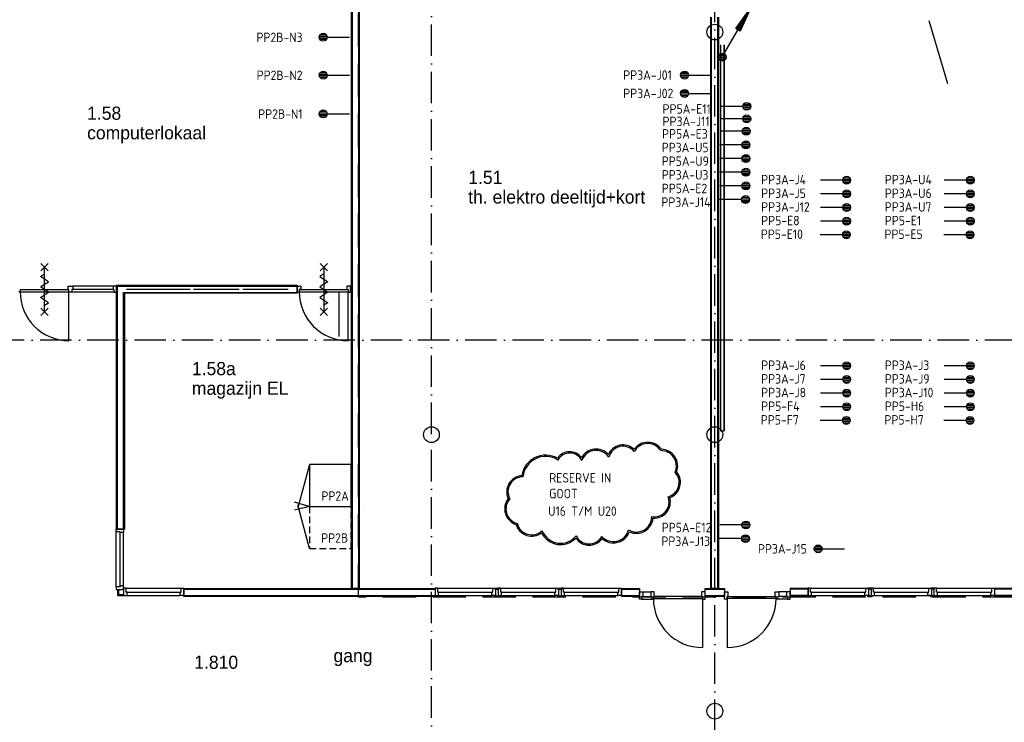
# Model space of a CAD drawing. Header units: millimetres. Extents: x -6587 to 112313, y 244 to 84344.
# Tile 36 of 42: x 76329 to 95090, y 43428 to 56805. Entities that reach past the tile are written whole.
import ezdxf
from ezdxf.enums import TextEntityAlignment as Align

# ---------------------------------------------------------------- set-up
doc = ezdxf.new("R2010")
doc.units = ezdxf.units.MM
doc.header["$LTSCALE"] = 100
doc.linetypes.add('DASHDOT', pattern=[9, 6, -1.5, 0, -1.5])
doc.linetypes.add('HIDDEN', pattern=[9.525, 6.35, -3.175])
doc.layers.get('0').update_dxf_attribs({"linetype": 'CONTINUOUS'})
for name, color, linetype in [('AL$1----_ALGEMEEN', 7, 'CONTINUOUS'), ('AL$7----_STRAMIEN', 1, 'DASHDOT'), ('AL22----_BINNENWAND', 7, 'CONTINUOUS'), ('AL28----_KONSTRUKTIE', 3, 'CONTINUOUS'), ('AL32----_BINNENKOZ', 7, 'CONTINUOUS'), ('AL32----_DRAAIR', 7, 'CONTINUOUS'), ('AL32----_DRAAIRICHTING', 1, 'CONTINUOUS'), ('AL65----_BEVEILIGING', 7, 'CONTINUOUS'), ('BOUW', 8, 'CONTINUOUS'), ('EA61303-_ARCEER', 1, 'CONTINUOUS'), ('EB6441--_ATTRIB', 2, 'CONTINUOUS'), ('EL63104-_LICHT-ASP230V', 3, 'CONTINUOUS'), ('EL6441--_DATACOM', 3, 'CONTINUOUS'), ('LIJN025', 10, 'CONTINUOUS'), ('LIJN035', 50, 'CONTINUOUS'), ('LIJN070', 130, 'CONTINUOUS'), ('RUIMTEBOEK-1EB-WANDGOOT', 3, 'CONTINUOUS')]:
    doc.layers.add(name, color=color, linetype=linetype)
doc.styles.add('1_8', font='iso', dxfattribs={"width": 0.7, "height": 1.8})
doc.styles.add('2_0', font='iso', dxfattribs={"height": 200})
doc.styles.add('BURO-025', font='BUROFONT.shx', dxfattribs={"height": 250})
doc.styles.add('NORATT', font='isocp.shx')
doc.styles.get("Standard").update_dxf_attribs({"font": 'iso.shx'})

# ---------------------------------------------------------------- blocks, each defined once
blk = doc.blocks.new('ES4X2')
for p, q in [((-0.45, 1.4), (-0.45, 2.6)), ((-0.15, 1.27), (-0.15, 2.73)), ((0.15, 1.27), (0.15, 2.73)), ((0.45, 1.4), (0.45, 2.6)), ((0, 1.25), (0, -3))]:
    blk.add_line(p, q)
blk.add_circle((0, 2), 0.75)
at = {"style": '1_8', "flags": 8}
for tag, p in [('NUMMER', (1.25, 3.5)), ('CODE', (-1.25, 3.5))]:
    blk.add_attdef(tag, text='', height=1.8, rotation=90, dxfattribs=at).set_placement(p, align=Align.MIDDLE_LEFT)
blk.add_attdef('M_CODE', text='', height=1.8, dxfattribs=at).set_placement((0, 0), align=Align.MIDDLE_CENTER)
blk = doc.blocks.new('EH100000')
at = {"linetype": 'ByBlock'}
for p, q in [((1, 0.5), (0, 0.5)), ((1, 0.5, 1), (0, 0.5, 1)), ((0, -0.5, 1), (1, -0.5, 1)), ((1, -0.5), (0, -0.5))]:
    blk.add_line(p, q, dxfattribs=at)
at = {"linetype": 'ByBlock', "invisible_edges": 15}
for points in [[(1, -0.5), (0, -0.5), (0, 0.5), (1, 0.5)], [(0, 0.5), (1, 0.5), (1, 0.5, 1), (0, 0.5, 1)], [(0, -0.5, 1), (1, -0.5, 1), (1, -0.5), (0, -0.5)]]:
    blk.add_3dface(points, dxfattribs=at)
at = {"linetype": 'ByBlock', "style": '2_0', "flags": 8}
blk.add_attdef('FUNCTIE', text='', height=0.5, dxfattribs=at).set_placement((0.5, 0), align=Align.MIDDLE)
at = {"linetype": 'ByBlock', "flags": 9}
blk.add_attdef('SCHOT', text='', height=0.5, dxfattribs=at).set_placement((0.5, 0), align=Align.MIDDLE)
blk = doc.blocks.new('EH100005')
blk.add_lwpolyline([(-1, -0.5), (0, -0.5), (0, 0.5), (-1, 0.5)])
at = {"style": '2_0', "flags": 9}
blk.add_attdef('HULPSTUK', text='', height=0.5, dxfattribs=at).set_placement((0, 0), align=Align.MIDDLE)
blk = doc.blocks.new('ES111201')
for p, q in [((0.38, 0.65), (5.5, 9.53)), ((0.73, 0.15), (-0.73, 0.15)), ((0.6, 0.45), (-0.6, 0.45)), ((0.73, -0.15), (-0.73, -0.15)), ((0.6, -0.45), (-0.6, -0.45))]:
    blk.add_line(p, q)
for points in [[(2.57, 5.45), (5.5, 9.53), (3.43, 4.95)], [(3.22, 5.07), (4.63, 8.01), (2.78, 5.32)]]:
    blk.add_lwpolyline(points, close=True)
blk.add_circle((0, 0), 0.75)

msp = doc.modelspace()

# ---------------------------------------------------------------- hatches: boundary and pattern name
at = {"layer": 'RUIMTEBOEK-1EB-WANDGOOT'}
h = msp.add_hatch(dxfattribs=at)
h.set_pattern_fill('LINE,N', color=1, scale=20, angle=225, style=0)
h.set_pattern_definition([(225, (89717.5, 48980), (44.9013, -44.9013), [])])
edge = h.paths.add_edge_path()
edge.add_line((89750, 48980), (89750, 56325))
edge = h.paths.add_edge_path()
edge.add_line((89750, 56325), (89685, 56325))
edge = h.paths.add_edge_path()
edge.add_line((89685, 56325), (89685, 48980))
edge = h.paths.add_edge_path()
edge.add_line((89685, 48980), (89750, 48980))

# ---------------------------------------------------------------- linework, layer by layer
at = {"layer": 'AL$1----_ALGEMEEN', "color": 8}
msp.add_line((82879.8, 47526.6), (82880, 47526.6), dxfattribs=at)
at = {"layer": 'AL$7----_STRAMIEN', "color": 1}
for p, q in [((84174.8, 7509.2), (84174.8, 76734.4)), ((89574.8, 40558.9), (89574.8, 61094.4)), ((98018.3, 50705), (37273.1, 50705))]:
    msp.add_line(p, q, dxfattribs=at)
at = {"layer": 'AL22----_BINNENWAND', "color": 8}
for p, q in [((82649.8, 45975), (82649.8, 57794)), ((82799.8, 57794), (82799.8, 45975)), ((89496.8, 45975), (89496.8, 56852)), ((89646.8, 56852), (89646.8, 45975)), ((78174.8, 47106.9), (78174.8, 51748)), ((78174.8, 51748), (81615.8, 51748)), ((81615.8, 51598), (78324.8, 51598)), ((78324.8, 51598), (78324.8, 47106.9)), ((81615.8, 51748), (81615.8, 51598)), ((78324.8, 47106.9), (78174.8, 47106.9)), ((79456.8, 45975), (84243.2, 45975)), ((79456.8, 45825), (79456.8, 45975)), ((82799.8, 45975), (82649.8, 45975)), ((84243.7, 45975), (84243.7, 45825)), ((87793.7, 45975), (88135.8, 45975.1)), ((87793.7, 45825), (87793.7, 45975)), ((88135.8, 45975.1), (88135.8, 45825.1)), ((89386.8, 45975), (89756.8, 45975)), ((89386.8, 45825), (89386.8, 45975)), ((89646.8, 45975), (89496.8, 45975)), ((89756.8, 45975), (89756.8, 45825)), ((91350, 45975), (91007.9, 45975.1)), ((91007.9, 45975.1), (91007.9, 45825.1)), ((91007.9, 45975.1), (91007.9, 45825.1)), ((91350, 45975), (91007.9, 45975.1)), ((91350, 45825), (91350, 45975)), ((91350, 45825), (91350, 45975)), ((98018.3, 45975), (94900, 45974.8)), ((94900, 45974.8), (94900, 45824.8)), ((84238.3, 45825), (79456.8, 45825)), ((88135.8, 45825.1), (87793.7, 45825)), ((89756.8, 45825), (89386.8, 45825)), ((91007.9, 45825.1), (91350, 45825)), ((91007.9, 45825.1), (91350, 45825)), ((94900, 45824.8), (98018.3, 45825))]:
    msp.add_line(p, q, dxfattribs=at)
at = {"layer": 'AL22----_BINNENWAND', "color": 8, "linetype": 'Continuous'}
for p, q in [((82664.8, 57794), (82664.8, 45975)), ((82784.8, 57794), (82784.8, 45975)), ((89511.8, 45975), (89511.8, 56852)), ((89631.8, 45975), (89631.8, 56852)), ((78189.8, 47106.9), (78189.8, 51733)), ((78189.8, 51733), (81615.8, 51733)), ((78309.8, 47106.9), (78309.8, 51613)), ((78309.8, 51613), (81615.8, 51613)), ((79456.8, 45960), (84243.2, 45960)), ((79456.8, 45840), (85221.7, 45840)), ((87793.7, 45960), (88135.8, 45960.1)), ((87793.7, 45840), (88135.8, 45840.1)), ((89386.8, 45960), (89756.8, 45960)), ((89386.8, 45840), (89756.8, 45840)), ((91350, 45960), (91007.9, 45960.1)), ((91350, 45960), (91007.9, 45960.1)), ((91350, 45840), (91007.9, 45840.1)), ((91350, 45840), (91007.9, 45840.1)), ((98018.3, 45960), (94900, 45959.8)), ((98018.3, 45840), (94900, 45839.8))]:
    msp.add_line(p, q, dxfattribs=at)
at = {"layer": 'AL22----_BINNENWAND', "color": 8}
for centre in [(89574.8, 56570), (89574.8, 48905)]:
    msp.add_circle(centre, 150, dxfattribs=at)
at = {"layer": 'AL28----_KONSTRUKTIE', "color": 8}
for centre in [(89574.7, 56570), (84174.7, 48905), (89574.8, 43640), (89574.8, 43640)]:
    msp.add_circle(centre, 150, dxfattribs=at)
at = {"layer": 'AL32----_BINNENKOZ', "color": 8}
for p, q in [((76337.3, 51627), (76312.3, 51627)), ((76337.3, 51667), (76337.3, 51627)), ((76337.3, 51667), (77267.3, 51667)), ((76337.3, 51627), (77267.3, 51627)), ((77250.3, 51667), (77250.3, 51730)), ((77250.3, 51730), (77340.3, 51730)), ((77267.3, 51667), (77250.3, 51667)), ((77267.3, 51616), (77267.3, 51667)), ((77323.3, 51616), (77267.3, 51616)), ((77323.3, 51616), (77267.3, 51616)), ((77340.3, 51667), (77323.3, 51667)), ((77323.3, 51667), (77323.3, 51616)), ((78124.8, 51616), (77323.3, 51616)), ((78107.8, 51730), (77340.3, 51730)), ((77340.3, 51730), (77340.3, 51667)), ((78107.8, 51667), (77340.3, 51667)), ((78366.8, 51673), (79576.8, 51673)), ((79643.8, 51673), (80510.8, 51673)), ((80577.8, 51673), (81444.8, 51673)), ((81615.8, 51616), (81615.8, 51730)), ((81615.8, 51730), (81682.8, 51730)), ((81655.8, 51616), (81615.8, 51616)), ((81655.8, 51667), (82589.8, 51667)), ((81682.8, 51667), (81655.8, 51667)), ((81655.8, 51667), (81655.8, 51616)), ((81655.8, 51627), (82589.8, 51627)), ((81682.8, 51730), (81682.8, 51667)), ((82411.8, 51616), (82411.8, 50771)), ((82629.8, 51730), (82562.8, 51730)), ((82562.8, 51730), (82562.8, 51667)), ((82562.8, 51667), (82589.8, 51667)), ((82589.8, 51667), (82589.8, 51616)), ((82589.8, 51616), (82629.8, 51616)), ((82629.8, 51616), (82629.8, 51730)), ((84243.7, 45982), (84243.7, 45843)), ((84293.7, 45982), (84243.7, 45982)), ((84293.7, 45906), (84293.7, 45982)), ((84293.7, 45982), (85343.7, 45982)), ((85343.7, 45906), (85343.7, 45982)), ((85343.7, 45982), (85393.7, 45982)), ((85393.7, 45982), (85393.7, 45843)), ((91350, 45982), (91350, 45843)), ((91400, 45982), (91350, 45982)), ((91400, 45982), (91350, 45982)), ((91350, 45982), (91350, 45843)), ((91400, 45982), (92450, 45982)), ((91400, 45906), (91400, 45982)), ((91400, 45982), (92450, 45982)), ((91400, 45906), (91400, 45982)), ((92450, 45906), (92450, 45982)), ((92450, 45982), (92500, 45982)), ((92450, 45982), (92500, 45982)), ((92450, 45906), (92450, 45982)), ((92499.9, 45980.5), (92487.4, 45980.5)), ((92487.4, 45980.5), (92487.4, 45962.5)), ((92487.4, 45980.5), (92487.4, 45962.5)), ((92499.9, 45980.5), (92487.4, 45980.5)), ((92562.5, 45980.5), (92499.9, 45980.5)), ((92562.5, 45980.5), (92499.9, 45980.5)), ((92500, 45982), (92500, 45843)), ((92500, 45982), (92500, 45843)), ((92600, 45982), (92550, 45982)), ((92550, 45982), (92550, 45843)), ((92562.5, 45962.5), (92562.5, 45980.5)), ((92562.5, 45962.5), (92562.5, 45980.5)), ((92600, 45906), (92600, 45982)), ((92600, 45982), (93225.9, 45982)), ((92610, 45982), (93683.4, 45982)), ((93104.4, 45982), (93650, 45982)), ((93650, 45982), (93700, 45982)), ((93650, 45906), (93650, 45982)), ((93687.4, 45980.5), (93687.4, 45962.5)), ((93699.9, 45980.5), (93687.4, 45980.5)), ((93762.5, 45980.5), (93699.9, 45980.5)), ((93700, 45982), (93700, 45843)), ((93800, 45982), (93750, 45982)), ((93750, 45982), (93750, 45843)), ((93762.5, 45962.5), (93762.5, 45980.5)), ((93800, 45982), (94850, 45982)), ((93800, 45906), (93800, 45982)), ((94850, 45982), (94900, 45982)), ((94850, 45906), (94850, 45982)), ((94900, 45982), (94900, 45843)), ((78192.8, 45952), (78192.8, 45843)), ((78210.8, 45861), (78192.8, 45843)), ((78192.8, 45843), (78316.7, 45843)), ((78210.8, 45952), (78210.8, 45861)), ((78210.8, 45861), (78316.7, 45861)), ((84243.7, 45843), (84310.7, 45843)), ((84310.7, 45906), (84293.7, 45906)), ((84310.7, 45843), (84310.7, 45906)), ((84310.7, 45906), (85326.7, 45906)), ((84310.7, 45843), (85326.7, 45843)), ((85326.7, 45843), (85326.7, 45906)), ((85326.7, 45906), (85343.7, 45906)), ((85393.7, 45843), (85326.7, 45843)), ((88135.8, 45773.5), (88135.8, 45912.5)), ((88135.8, 45912.5), (88202.8, 45912.5)), ((88202.8, 45824.5), (88185.8, 45824.5)), ((88185.8, 45824.5), (88185.8, 45773.5)), ((88202.8, 45912.5), (88352.8, 45912.5)), ((88202.8, 45912.5), (88202.8, 45824.5)), ((88202.8, 45824.5), (88352.8, 45824.5)), ((88419.8, 45912.5), (88352.8, 45912.5)), ((88352.8, 45912.5), (88352.8, 45824.5)), ((88352.8, 45824.5), (88369.8, 45824.5)), ((88369.8, 45824.5), (88369.8, 45773.5)), ((88402.8, 45824.5), (88402.8, 45784.5)), ((89336.8, 45824.5), (88402.8, 45824.5)), ((88402.8, 45773.5), (88402.8, 45824.5)), ((88402.8, 45824.5), (88419.8, 45824.5)), ((88402.8, 45784.5), (89336.8, 45784.5)), ((88419.8, 45824.5), (88419.8, 45912.5)), ((89386.8, 45912.5), (89319.8, 45912.5)), ((89319.8, 45912.5), (89319.8, 45824.5)), ((89319.8, 45824.5), (89336.8, 45824.5)), ((89336.8, 45784.5), (89336.8, 45824.5)), ((89336.8, 45824.5), (89336.8, 45773.5)), ((89386.8, 45773.5), (89386.8, 45912.5)), ((89756.9, 45773.5), (89756.9, 45912.5)), ((89756.9, 45912.5), (89823.9, 45912.5)), ((89823.9, 45824.5), (89806.9, 45824.5)), ((89806.9, 45824.5), (89806.9, 45773.5)), ((89806.9, 45784.5), (89806.9, 45824.5)), ((89806.9, 45824.5), (90740.9, 45824.5)), ((90740.9, 45784.5), (89806.9, 45784.5)), ((89823.9, 45912.5), (89823.9, 45824.5)), ((90723.9, 45824.5), (90723.9, 45912.5)), ((90723.9, 45912.5), (90790.9, 45912.5)), ((90723.9, 45912.5), (90790.9, 45912.5)), ((90723.9, 45824.5), (90723.9, 45912.5)), ((90740.9, 45824.5), (90723.9, 45824.5)), ((90740.9, 45824.5), (90723.9, 45824.5)), ((90740.9, 45773.5), (90740.9, 45824.5)), ((90740.9, 45824.5), (90740.9, 45784.5)), ((90740.9, 45824.5), (90740.9, 45784.5)), ((90740.9, 45773.5), (90740.9, 45824.5)), ((90790.9, 45824.5), (90773.9, 45824.5)), ((90773.9, 45824.5), (90773.9, 45773.5)), ((90773.9, 45824.5), (90773.9, 45773.5)), ((90790.9, 45824.5), (90773.9, 45824.5)), ((90940.9, 45912.5), (90790.9, 45912.5)), ((90790.9, 45912.5), (90790.9, 45824.5)), ((90940.9, 45912.5), (90790.9, 45912.5)), ((90790.9, 45912.5), (90790.9, 45824.5)), ((90940.9, 45824.5), (90790.9, 45824.5)), ((90940.9, 45824.5), (90790.9, 45824.5)), ((91007.9, 45912.5), (90940.9, 45912.5)), ((90940.9, 45912.5), (90940.9, 45824.5)), ((90940.9, 45912.5), (90940.9, 45824.5)), ((91007.9, 45912.5), (90940.9, 45912.5)), ((90940.9, 45824.5), (90957.9, 45824.5)), ((90940.9, 45824.5), (90957.9, 45824.5)), ((90957.9, 45824.5), (90957.9, 45773.5)), ((90957.9, 45824.5), (90957.9, 45773.5)), ((91007.9, 45773.5), (91007.9, 45912.5)), ((91007.9, 45773.5), (91007.9, 45912.5)), ((91350, 45843), (91417, 45843)), ((91350, 45843), (91417, 45843)), ((91417, 45906), (91400, 45906)), ((91417, 45906), (91400, 45906)), ((91417, 45906), (92433, 45906)), ((91417, 45843), (91417, 45906)), ((91417, 45906), (92433, 45906)), ((91417, 45843), (91417, 45906)), ((91417, 45843), (92433, 45843)), ((91417, 45843), (92433, 45843)), ((92433, 45843), (92433, 45906)), ((92433, 45906), (92450, 45906)), ((92433, 45906), (92450, 45906)), ((92433, 45843), (92433, 45906)), ((92500, 45843), (92433, 45843)), ((92500, 45843), (92433, 45843)), ((92487.4, 45819.5), (92487.4, 45837.5)), ((92487.4, 45819.5), (92487.4, 45837.5)), ((92499.9, 45819.5), (92487.4, 45819.5)), ((92499.9, 45819.5), (92487.4, 45819.5)), ((92550, 45962.5), (92499.9, 45962.5)), ((92499.9, 45962.5), (92499.9, 45957)), ((92499.9, 45962.5), (92499.9, 45957)), ((92550, 45962.5), (92499.9, 45962.5)), ((92499.9, 45837.5), (92499.9, 45843)), ((92499.9, 45837.5), (92499.9, 45843)), ((92550, 45837.5), (92499.9, 45837.5)), ((92550, 45837.5), (92499.9, 45837.5)), ((92562.5, 45819.5), (92499.9, 45819.5)), ((92562.5, 45819.5), (92499.9, 45819.5)), ((92550, 45962.5), (92562.5, 45962.5)), ((92550, 45957), (92550, 45962.5)), ((92550, 45957), (92550, 45962.5)), ((92550, 45962.5), (92562.5, 45962.5)), ((92550, 45843), (92550, 45837.5)), ((92550, 45843), (92617, 45843)), ((92550, 45843), (92550, 45837.5)), ((92550, 45837.5), (92562.5, 45837.5)), ((92550, 45837.5), (92562.5, 45837.5)), ((92562.5, 45837.5), (92562.5, 45819.5)), ((92562.5, 45837.5), (92562.5, 45819.5)), ((92617, 45906), (92600, 45906)), ((92617, 45843), (92617, 45906)), ((92617, 45906), (93293, 45906)), ((92617, 45843), (93281.8, 45843)), ((92627, 45843), (93683.4, 45843)), ((93096.3, 45906), (93633, 45906)), ((93096.3, 45843), (93633, 45843)), ((93633, 45906), (93650, 45906)), ((93633, 45843), (93633, 45906)), ((93700, 45843), (93633, 45843)), ((93687.4, 45819.5), (93687.4, 45837.5)), ((93699.9, 45819.5), (93687.4, 45819.5)), ((93699.9, 45962.5), (93699.9, 45957)), ((93750, 45962.5), (93699.9, 45962.5)), ((93699.9, 45837.5), (93699.9, 45843)), ((93750, 45837.5), (93699.9, 45837.5)), ((93762.5, 45819.5), (93699.9, 45819.5)), ((93750, 45957), (93750, 45962.5)), ((93750, 45962.5), (93762.5, 45962.5)), ((93750, 45843), (93750, 45837.5)), ((93750, 45843), (93817, 45843)), ((93750, 45837.5), (93762.5, 45837.5)), ((93762.5, 45837.5), (93762.5, 45819.5)), ((93817, 45906), (93800, 45906)), ((93817, 45906), (94833, 45906)), ((93817, 45843), (93817, 45906)), ((93817, 45843), (94833, 45843)), ((94833, 45906), (94850, 45906)), ((94833, 45843), (94833, 45906)), ((94900, 45843), (94833, 45843)), ((88185.8, 45773.5), (88135.8, 45773.5)), ((88185.8, 45773.5), (88369.8, 45773.5)), ((88369.8, 45773.5), (88402.8, 45773.5)), ((88369.8, 45773.5), (88402.8, 45773.5)), ((89336.8, 45773.5), (89386.8, 45773.5)), ((89806.9, 45773.5), (89756.9, 45773.5)), ((90773.9, 45773.5), (90740.9, 45773.5)), ((90773.9, 45773.5), (90740.9, 45773.5)), ((90773.9, 45773.5), (90740.9, 45773.5)), ((90773.9, 45773.5), (90740.9, 45773.5)), ((90957.9, 45773.5), (90773.9, 45773.5)), ((90957.9, 45773.5), (90773.9, 45773.5)), ((90957.9, 45773.5), (91007.9, 45773.5)), ((90957.9, 45773.5), (91007.9, 45773.5))]:
    msp.add_line(p, q, dxfattribs=at)
for points in [[(78174.8, 51616), (78174.8, 51730), (78107.8, 51730), (78107.8, 51667), (78124.8, 51667), (78124.8, 51616), (78174.8, 51616)], [(78167.8, 47106.9), (78306.8, 47106.9), (78306.8, 47039.9), (78243.8, 47039.9), (78243.8, 47056.9), (78167.8, 47056.9), (78167.8, 47106.9)], [(78167.8, 46006.9), (78167.8, 47056.9)], [(78243.8, 46023.9), (78243.8, 47039.9)], [(78306.8, 46023.9), (78306.8, 47039.9)], [(78167.8, 45956.9), (78306.8, 45956.9), (78306.8, 46023.9), (78243.8, 46023.9), (78243.8, 46006.9), (78167.8, 46006.9), (78167.8, 45956.9)], [(78306.8, 45982), (78306.8, 45843), (78373.8, 45843), (78373.8, 45906), (78356.8, 45906), (78356.8, 45982), (78306.8, 45982)], [(78356.8, 45982), (79406.8, 45982)], [(79456.8, 45982), (79456.8, 45843), (79389.8, 45843), (79389.8, 45906), (79406.8, 45906), (79406.8, 45982), (79456.8, 45982)], [(85393.7, 45962.5), (85381.2, 45962.5), (85381.2, 45980.5), (85443.8, 45980.5), (85456.3, 45980.5), (85456.3, 45962.5)], [(85443.7, 45982), (85443.7, 45843), (85510.7, 45843), (85510.7, 45906), (85493.7, 45906), (85493.7, 45982), (85443.7, 45982)], [(85493.7, 45982), (86543.7, 45982)], [(86593.7, 45982), (86593.7, 45843), (86526.7, 45843), (86526.7, 45906), (86543.7, 45906), (86543.7, 45982), (86593.7, 45982)], [(86593.7, 45962.5), (86581.2, 45962.5), (86581.2, 45980.5), (86643.8, 45980.5), (86656.3, 45980.5), (86656.3, 45962.5)], [(86643.7, 45982), (86643.7, 45843), (86710.7, 45843), (86710.7, 45906), (86693.7, 45906), (86693.7, 45982), (86643.7, 45982)], [(86693.7, 45982), (87743.7, 45982)], [(87793.7, 45982), (87793.7, 45843), (87726.7, 45843), (87726.7, 45906), (87743.7, 45906), (87743.7, 45982), (87793.7, 45982)], [(92550, 45982), (92550, 45843), (92617, 45843), (92617, 45906), (92600, 45906), (92600, 45982), (92550, 45982)], [(78373.8, 45906), (79389.8, 45906)], [(78373.8, 45843), (79389.8, 45843)], [(85393.7, 45837.5), (85381.2, 45837.5), (85381.2, 45819.5), (85443.8, 45819.5), (85456.3, 45819.5), (85456.3, 45837.5)], [(85393.7, 45957), (85393.7, 45962.5), (85443.8, 45962.5), (85443.8, 45957)], [(85393.7, 45843), (85393.7, 45837.5), (85443.8, 45837.5), (85443.8, 45843)], [(85510.7, 45906), (86526.7, 45906)], [(85510.7, 45843), (86526.7, 45843)], [(86593.7, 45837.5), (86581.2, 45837.5), (86581.2, 45819.5), (86643.8, 45819.5), (86656.3, 45819.5), (86656.3, 45837.5)], [(86593.7, 45957), (86593.7, 45962.5), (86643.8, 45962.5), (86643.8, 45957)], [(86593.7, 45843), (86593.7, 45837.5), (86643.8, 45837.5), (86643.8, 45843)], [(86710.7, 45906), (87726.7, 45906)], [(86710.7, 45843), (87726.7, 45843)]]:
    msp.add_lwpolyline(points, dxfattribs=at)
at = {"layer": 'AL32----_DRAAIR', "color": 8}
for p, q in [((77267.3, 50693), (77267.3, 51627)), ((82589.8, 50693), (82589.8, 51627))]:
    msp.add_line(p, q, dxfattribs=at)
for centre, radius, start, end in [((77267.9, 51623.6), 930.6, 179.79023, 269.96387), ((82589.8, 51627), 934, 180, 270)]:
    msp.add_arc(centre, radius, start, end, dxfattribs=at)
at = {"layer": 'AL32----_DRAAIRICHTING', "color": 8}
for p, q in [((89336.8, 45784.5), (89336.8, 44850.5)), ((89806.9, 45784.5), (89806.9, 44850.5))]:
    msp.add_line(p, q, dxfattribs=at)
for centre, start, end in [((89336.8, 45784.5), 180, 270), ((89806.9, 45784.5), 270, 0)]:
    msp.add_arc(centre, 934, start, end, dxfattribs=at)
at = {"layer": 'AL65----_BEVEILIGING', "color": 8, "linetype": 'Continuous'}
for p, q in [((76732.3, 52022), (76872.3, 52162)), ((76872.3, 52022), (76732.3, 52162)), ((76802.3, 51242), (76802.3, 52092)), ((76727.3, 51917), (76802.3, 51967)), ((76877.3, 51817), (76727.3, 51917)), ((76802.3, 51767), (76877.3, 51817)), ((76727.3, 51717), (76802.3, 51767)), ((76877.3, 51617), (76727.3, 51717)), ((76802.3, 51567), (76877.3, 51617)), ((76727.3, 51517), (76802.3, 51567)), ((76877.3, 51417), (76727.3, 51517)), ((76802.3, 51367), (76877.3, 51417)), ((76732.3, 51172), (76872.3, 51312)), ((76872.3, 51172), (76732.3, 51312))]:
    msp.add_line(p, q, dxfattribs=at)
for points in [[(82052.8, 52162), (82192.8, 52022)], [(82192.8, 52162), (82052.8, 52022)], [(82122.8, 52092), (82122.8, 51242)], [(82122.8, 51967), (82047.8, 51917), (82197.8, 51817), (82122.8, 51767)], [(82122.8, 51767), (82047.8, 51717), (82197.8, 51617), (82122.8, 51567)], [(82122.8, 51567), (82047.8, 51517), (82197.8, 51417), (82122.8, 51367)], [(82052.8, 51312), (82192.8, 51172)], [(82192.8, 51312), (82052.8, 51172)]]:
    msp.add_lwpolyline(points, dxfattribs=at)
at = {"layer": 'EA61303-_ARCEER', "color": 8}
for points in [[(86575.5, 48455.2, 0.5205671), (86575.5, 48455.2, 0.5205671), (85895.5, 48125.2, 0.5205671), (85635.5, 47685.2, 0.5205671), (85785.5, 47195.2, 0.5205671), (86275.5, 47035.2, 0.5205671), (86925.5, 46935.2, 0.5205671), (87425.5, 46925.2, 0.5205671), (87945.5, 47055.2, 0.5205671), (88395.5, 47315.2, 0.5205671), (88715.5, 47705.2, 0.5205671), (88845.5, 48195.2, 0.5205671), (88555.5, 48625.2, 0.5205671), (88035.5, 48625.2, 0.5205671), (87545.5, 48525.2, 0.5205671), (87035.5, 48465.2, 0.5205671), (86575.5, 48455.2)], [(86584.1, 48421.1, 0.553352), (85917.4, 48101.1, 0.5604495), (85665, 47681.7, 0.552567), (85805.9, 47215.2, 0.5711553), (86284.9, 47075.7, 0.5773546), (86929.5, 46977.7, 0.5928678), (87421.1, 46964, 0.5822355), (87931, 47091, 0.5810362), (88371.7, 47343.3, 0.5780619), (88684, 47721.3, 0.5650362), (88816.4, 48190.3, 0.5513596), (88542.2, 48600.1, 0.5692636), (88039.6, 48584.5, 0.6097349), (87554, 48472.9, 0.6252263), (87039, 48411.2, 0.6102247)]]:
    msp.add_lwpolyline(points, format="xyb", close=True, dxfattribs=at)
at = {"layer": 'EL6441--_DATACOM'}
msp.add_line((93649.3, 56792.8), (94007, 55592.5), dxfattribs=at)
at = {"layer": 'LIJN025'}
for p, q in [((81848, 47537.5), (81564, 47468.5)), ((81845, 47537.5), (81568, 47616.5))]:
    msp.add_line(p, q, dxfattribs=at)
at = {"layer": 'LIJN035', "color": 10}
for p, q in [((81848, 48338.5), (81628, 47508.5)), ((81848, 46738.5), (81628, 47568.5))]:
    msp.add_line(p, q, dxfattribs=at)
at = {"layer": 'LIJN035', "color": 50}
for p, q in [((82648, 48338.5), (81848, 48338.5)), ((81848, 48338.5), (81848, 47538.5)), ((82648, 47538.5), (82648, 48338.5)), ((81848, 47538.5), (82648, 47538.5))]:
    msp.add_line(p, q, dxfattribs=at)
at = {"layer": 'LIJN035', "color": 50, "linetype": 'HIDDEN', "ltscale": 0.2}
for p, q in [((81848, 47538.5), (81848, 46738.5)), ((82648, 46738.5), (82648, 47538.5)), ((81848, 46738.5), (82648, 46738.5))]:
    msp.add_line(p, q, dxfattribs=at)
at = {"layer": 'LIJN070', "linetype": 'HIDDEN'}
for p, q in [((82784, 45808.8), (82784, 78227.7)), ((98167.8, 45808.8), (82784, 45808.8))]:
    msp.add_line(p, q, dxfattribs=at)

# ---------------------------------------------------------------- block references
at = {"layer": 'EL6441--_DATACOM'}
ref = msp.add_blockref('ES4X2', (82313, 56471.5), dxfattribs=dict(at, xscale=100, yscale=100, zscale=100, rotation=90))
ref.add_attrib('NUMMER', 'PP2B-N3', dxfattribs={"layer": 'EB6441--_ATTRIB', "color": 1, "height": 180, "style": 'NORATT', "flags": 8}).set_placement((81718, 56469.5), align=Align.MIDDLE_RIGHT)
ref = msp.add_blockref('ES4X2', (82313, 55748.5), dxfattribs=dict(at, xscale=100, yscale=100, zscale=100, rotation=90))
ref.add_attrib('NUMMER', 'PP2B-N2', dxfattribs={"layer": 'EB6441--_ATTRIB', "color": 1, "height": 180, "style": 'NORATT', "flags": 8}).set_placement((81718, 55746.5), align=Align.MIDDLE_RIGHT)
ref = msp.add_blockref('ES4X2', (89198, 55750.5), dxfattribs=dict(at, xscale=100, yscale=100, zscale=100, rotation=89.99999999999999))
ref.add_attrib('CODE', 'PP3A-J01', dxfattribs={"layer": 'EB6441--_ATTRIB', "color": 1, "height": 180, "style": '1_8', "flags": 8}).set_placement((88754, 55750.5), align=Align.MIDDLE_RIGHT)
ref = msp.add_blockref('ES4X2', (89198, 55401.5), dxfattribs=dict(at, xscale=100, yscale=100, zscale=100, rotation=89.99999999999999))
ref.add_attrib('CODE', 'PP3A-J02', dxfattribs={"layer": 'EB6441--_ATTRIB', "color": 1, "height": 180, "style": '1_8', "flags": 8}).set_placement((88783, 55401.5), align=Align.MIDDLE_RIGHT)
ref = msp.add_blockref('ES4X2', (89982, 55155.2), dxfattribs=dict(at, xscale=100, yscale=100, zscale=100, rotation=270))
ref.add_attrib('CODE', 'PP5A-E11', dxfattribs={"layer": 'EB6441--_ATTRIB', "color": 1, "height": 180, "style": '1_8', "flags": 8}).set_placement((88578, 55106.5), align=Align.MIDDLE_LEFT)
ref = msp.add_blockref('ES4X2', (82313, 55011.5), dxfattribs=dict(at, xscale=100, yscale=100, zscale=100, rotation=90))
ref.add_attrib('NUMMER', 'PP2B-N1', dxfattribs={"layer": 'EB6441--_ATTRIB', "color": 1, "height": 180, "style": 'NORATT', "flags": 8}).set_placement((81718, 55009.5), align=Align.MIDDLE_RIGHT)
ref = msp.add_blockref('ES4X2', (89982, 54917.9), dxfattribs=dict(at, xscale=100, yscale=100, zscale=100, rotation=270))
ref.add_attrib('CODE', 'PP3A-J11', dxfattribs={"layer": 'EB6441--_ATTRIB', "color": 1, "height": 180, "style": '1_8', "flags": 8}).set_placement((88578, 54869.1), align=Align.MIDDLE_LEFT)
ref = msp.add_blockref('ES4X2', (89973.3, 54680.5), dxfattribs=dict(at, xscale=100, yscale=100, zscale=100, rotation=270))
ref.add_attrib('CODE', 'PP5A-E3', dxfattribs={"layer": 'EB6441--_ATTRIB', "color": 1, "height": 180, "style": '1_8', "flags": 8}).set_placement((88569.3, 54631.8), align=Align.MIDDLE_LEFT)
ref = msp.add_blockref('ES4X2', (89966.3, 54420.5), dxfattribs=dict(at, xscale=100, yscale=100, zscale=100, rotation=270))
ref.add_attrib('CODE', 'PP3A-U5', dxfattribs={"layer": 'EB6441--_ATTRIB', "color": 1, "height": 180, "style": '1_8', "flags": 8}).set_placement((88562.3, 54371.8), align=Align.MIDDLE_LEFT)
ref = msp.add_blockref('ES4X2', (89966.3, 54160.5), dxfattribs=dict(at, xscale=100, yscale=100, zscale=100, rotation=270))
ref.add_attrib('CODE', 'PP5A-U9', dxfattribs={"layer": 'EB6441--_ATTRIB', "color": 1, "height": 180, "style": '1_8', "flags": 8}).set_placement((88562.3, 54111.8), align=Align.MIDDLE_LEFT)
ref = msp.add_blockref('ES4X2', (89966.3, 53900.5), dxfattribs=dict(at, xscale=100, yscale=100, zscale=100, rotation=270))
ref.add_attrib('CODE', 'PP3A-U3', dxfattribs={"layer": 'EB6441--_ATTRIB', "color": 1, "height": 180, "style": '1_8', "flags": 8}).set_placement((88562.3, 53851.8), align=Align.MIDDLE_LEFT)
ref = msp.add_blockref('ES4X2', (91886.6, 53749.8), dxfattribs=dict(at, xscale=100, yscale=100, zscale=100, rotation=270))
ref.add_attrib('NUMMER', 'PP3A-J4', dxfattribs={"layer": 'EB6441--_ATTRIB', "color": 1, "height": 180, "style": 'NORATT', "flags": 8}).set_placement((90457, 53760.5), align=Align.MIDDLE_LEFT)
ref = msp.add_blockref('ES4X2', (94242.6, 53749.8), dxfattribs=dict(at, xscale=100, yscale=100, zscale=100, rotation=270))
ref.add_attrib('NUMMER', 'PP3A-U4', dxfattribs={"layer": 'EB6441--_ATTRIB', "color": 1, "height": 180, "style": 'NORATT', "flags": 8}).set_placement((92813, 53760.5), align=Align.MIDDLE_LEFT)
ref = msp.add_blockref('ES4X2', (89966.3, 53640.5), dxfattribs=dict(at, xscale=100, yscale=100, zscale=100, rotation=270))
ref.add_attrib('CODE', 'PP5A-E2', dxfattribs={"layer": 'EB6441--_ATTRIB', "color": 1, "height": 180, "style": '1_8', "flags": 8}).set_placement((88562.3, 53591.8), align=Align.MIDDLE_LEFT)
ref = msp.add_blockref('ES4X2', (91886.6, 53489.8), dxfattribs=dict(at, xscale=100, yscale=100, zscale=100, rotation=270))
ref.add_attrib('NUMMER', 'PP3A-J5', dxfattribs={"layer": 'EB6441--_ATTRIB', "color": 1, "height": 180, "style": 'NORATT', "flags": 8}).set_placement((90457, 53500.5), align=Align.MIDDLE_LEFT)
ref = msp.add_blockref('ES4X2', (94242.6, 53489.8), dxfattribs=dict(at, xscale=100, yscale=100, zscale=100, rotation=270))
ref.add_attrib('NUMMER', 'PP3A-U6', dxfattribs={"layer": 'EB6441--_ATTRIB', "color": 1, "height": 180, "style": 'NORATT', "flags": 8}).set_placement((92813, 53500.5), align=Align.MIDDLE_LEFT)
ref = msp.add_blockref('ES4X2', (89959.3, 53380.5), dxfattribs=dict(at, xscale=100, yscale=100, zscale=100, rotation=270))
ref.add_attrib('CODE', 'PP3A-J14', dxfattribs={"layer": 'EB6441--_ATTRIB', "color": 1, "height": 180, "style": '1_8', "flags": 8}).set_placement((88555.3, 53331.8), align=Align.MIDDLE_LEFT)
ref = msp.add_blockref('ES4X2', (91886.6, 53229.8), dxfattribs=dict(at, xscale=100, yscale=100, zscale=100, rotation=270))
ref.add_attrib('NUMMER', 'PP3A-J12', dxfattribs={"layer": 'EB6441--_ATTRIB', "color": 1, "height": 180, "style": 'NORATT', "flags": 8}).set_placement((90457, 53240.5), align=Align.MIDDLE_LEFT)
ref = msp.add_blockref('ES4X2', (94242.6, 53229.8), dxfattribs=dict(at, xscale=100, yscale=100, zscale=100, rotation=270))
ref.add_attrib('NUMMER', 'PP3A-U7', dxfattribs={"layer": 'EB6441--_ATTRIB', "color": 1, "height": 180, "style": 'NORATT', "flags": 8}).set_placement((92813, 53240.5), align=Align.MIDDLE_LEFT)
ref = msp.add_blockref('ES4X2', (91886.6, 52969.8), dxfattribs=dict(at, xscale=100, yscale=100, zscale=100, rotation=270))
ref.add_attrib('NUMMER', 'PP5-E8', dxfattribs={"layer": 'EB6441--_ATTRIB', "color": 1, "height": 180, "style": 'NORATT', "flags": 8}).set_placement((90457, 52980.5), align=Align.MIDDLE_LEFT)
ref = msp.add_blockref('ES4X2', (94242.6, 52969.8), dxfattribs=dict(at, xscale=100, yscale=100, zscale=100, rotation=270))
ref.add_attrib('NUMMER', 'PP5-E1', dxfattribs={"layer": 'EB6441--_ATTRIB', "color": 1, "height": 180, "style": 'NORATT', "flags": 8}).set_placement((92813, 52980.5), align=Align.MIDDLE_LEFT)
ref = msp.add_blockref('ES4X2', (91879.6, 52709.8), dxfattribs=dict(at, xscale=100, yscale=100, zscale=100, rotation=270))
ref.add_attrib('NUMMER', 'PP5-E10', dxfattribs={"layer": 'EB6441--_ATTRIB', "color": 1, "height": 180, "style": 'NORATT', "flags": 8}).set_placement((90450, 52720.5), align=Align.MIDDLE_LEFT)
ref = msp.add_blockref('ES4X2', (94235.6, 52709.8), dxfattribs=dict(at, xscale=100, yscale=100, zscale=100, rotation=270))
ref.add_attrib('NUMMER', 'PP5-E5', dxfattribs={"layer": 'EB6441--_ATTRIB', "color": 1, "height": 180, "style": 'NORATT', "flags": 8}).set_placement((92806, 52720.5), align=Align.MIDDLE_LEFT)
ref = msp.add_blockref('ES4X2', (91886.6, 50215.8), dxfattribs=dict(at, xscale=100, yscale=100, zscale=100, rotation=270))
ref.add_attrib('NUMMER', 'PP3A-J6', dxfattribs={"layer": 'EB6441--_ATTRIB', "color": 1, "height": 180, "style": 'NORATT', "flags": 8}).set_placement((90457, 50226.5), align=Align.MIDDLE_LEFT)
ref = msp.add_blockref('ES4X2', (94242.6, 50215.8), dxfattribs=dict(at, xscale=100, yscale=100, zscale=100, rotation=270))
ref.add_attrib('NUMMER', 'PP3A-J3', dxfattribs={"layer": 'EB6441--_ATTRIB', "color": 1, "height": 180, "style": 'NORATT', "flags": 8}).set_placement((92813, 50226.5), align=Align.MIDDLE_LEFT)
ref = msp.add_blockref('ES4X2', (91886.6, 49955.8), dxfattribs=dict(at, xscale=100, yscale=100, zscale=100, rotation=270))
ref.add_attrib('NUMMER', 'PP3A-J7', dxfattribs={"layer": 'EB6441--_ATTRIB', "color": 1, "height": 180, "style": 'NORATT', "flags": 8}).set_placement((90457, 49966.5), align=Align.MIDDLE_LEFT)
ref = msp.add_blockref('ES4X2', (94242.6, 49955.8), dxfattribs=dict(at, xscale=100, yscale=100, zscale=100, rotation=270))
ref.add_attrib('NUMMER', 'PP3A-J9', dxfattribs={"layer": 'EB6441--_ATTRIB', "color": 1, "height": 180, "style": 'NORATT', "flags": 8}).set_placement((92813, 49966.5), align=Align.MIDDLE_LEFT)
ref = msp.add_blockref('ES4X2', (91886.6, 49695.8), dxfattribs=dict(at, xscale=100, yscale=100, zscale=100, rotation=270))
ref.add_attrib('NUMMER', 'PP3A-J8', dxfattribs={"layer": 'EB6441--_ATTRIB', "color": 1, "height": 180, "style": 'NORATT', "flags": 8}).set_placement((90457, 49706.5), align=Align.MIDDLE_LEFT)
ref = msp.add_blockref('ES4X2', (94242.6, 49695.8), dxfattribs=dict(at, xscale=100, yscale=100, zscale=100, rotation=270))
ref.add_attrib('NUMMER', 'PP3A-J10', dxfattribs={"layer": 'EB6441--_ATTRIB', "color": 1, "height": 180, "style": 'NORATT', "flags": 8}).set_placement((92813, 49706.5), align=Align.MIDDLE_LEFT)
ref = msp.add_blockref('ES4X2', (91886.6, 49435.8), dxfattribs=dict(at, xscale=100, yscale=100, zscale=100, rotation=270))
ref.add_attrib('NUMMER', 'PP5-F4', dxfattribs={"layer": 'EB6441--_ATTRIB', "color": 1, "height": 180, "style": 'NORATT', "flags": 8}).set_placement((90457, 49446.5), align=Align.MIDDLE_LEFT)
ref = msp.add_blockref('ES4X2', (94242.6, 49435.8), dxfattribs=dict(at, xscale=100, yscale=100, zscale=100, rotation=270))
ref.add_attrib('NUMMER', 'PP5-H6', dxfattribs={"layer": 'EB6441--_ATTRIB', "color": 1, "height": 180, "style": 'NORATT', "flags": 8}).set_placement((92813, 49446.5), align=Align.MIDDLE_LEFT)
ref = msp.add_blockref('ES4X2', (91879.6, 49175.8), dxfattribs=dict(at, xscale=100, yscale=100, zscale=100, rotation=270))
ref.add_attrib('NUMMER', 'PP5-F7', dxfattribs={"layer": 'EB6441--_ATTRIB', "color": 1, "height": 180, "style": 'NORATT', "flags": 8}).set_placement((90450, 49186.5), align=Align.MIDDLE_LEFT)
ref = msp.add_blockref('ES4X2', (94235.6, 49175.8), dxfattribs=dict(at, xscale=100, yscale=100, zscale=100, rotation=270))
ref.add_attrib('NUMMER', 'PP5-H7', dxfattribs={"layer": 'EB6441--_ATTRIB', "color": 1, "height": 180, "style": 'NORATT', "flags": 8}).set_placement((92806, 49186.5), align=Align.MIDDLE_LEFT)
ref = msp.add_blockref('ES4X2', (89966.3, 47184.5), dxfattribs=dict(at, xscale=100, yscale=100, zscale=100, rotation=270))
ref.add_attrib('CODE', 'PP5A-E12', dxfattribs={"layer": 'EB6441--_ATTRIB', "color": 1, "height": 180, "style": '1_8', "flags": 8}).set_placement((88562.3, 47135.8), align=Align.MIDDLE_LEFT)
ref = msp.add_blockref('ES4X2', (89959.3, 46924.5), dxfattribs=dict(at, xscale=100, yscale=100, zscale=100, rotation=270))
ref.add_attrib('CODE', 'PP3A-J13', dxfattribs={"layer": 'EB6441--_ATTRIB', "color": 1, "height": 180, "style": '1_8', "flags": 8}).set_placement((88555.3, 46875.8), align=Align.MIDDLE_LEFT)
ref = msp.add_blockref('ES4X2', (91743, 46730.5), dxfattribs=dict(at, xscale=100, yscale=100, zscale=100, rotation=89.99999999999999))
ref.add_attrib('CODE', 'PP3A-J15', dxfattribs={"layer": 'EB6441--_ATTRIB', "color": 1, "height": 180, "style": '1_8', "flags": 8}).set_placement((91328, 46730.5), align=Align.MIDDLE_RIGHT)
at = {"layer": 'RUIMTEBOEK-1EB-WANDGOOT', "xscale": 100, "yscale": 100, "zscale": 100}
msp.add_blockref('ES111201', (89714.5, 56094), dxfattribs=at)
at = {"layer": 'RUIMTEBOEK-1EB-WANDGOOT', "yscale": 65, "zscale": 119.9999999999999}
for name, xscale, rotation in [('EH100000', 7345, 90), ('EH100005', 119.9999999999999, 270)]:
    msp.add_blockref(name, (89717.5, 48980, 700), dxfattribs=dict(at, xscale=xscale, rotation=rotation))

# ---------------------------------------------------------------- texts
at = {"layer": 'BOUW', "style": 'BURO-025'}
for s, p in [('1.58', (77613.5, 54900.5)), ('computerlokaal', (77613.5, 54527.5)), ('1.51', (84875.1, 53678.3)), ('th. elektro deeltijd+kort', (84875.1, 53305.3)), ('1.58a', (79609.8, 50036.8)), ('magazijn EL', (79609.8, 49663.7)), ('1.810', (79655.2, 44446.1)), ('gang', (82307.9, 44573.1))]:
    msp.add_text(s, height=250, dxfattribs=at).set_placement(p)
at = {"layer": 'EA61303-_ARCEER', "insert": (86417.8, 48172.6), "char_height": 180, "width": 1550, "attachment_point": 1}
msp.add_mtext('{\\Fiso.shx;RESERVE IN GOOT}', dxfattribs=at)
at = {"layer": 'EL63104-_LICHT-ASP230V', "char_height": 180, "width": 1197.614, "attachment_point": 1}
for s, insert in [('PP2A', (82077.6, 47826.5)), ('PP2B', (82073.4, 47026.5))]:
    msp.add_mtext(s, dxfattribs=dict(at, insert=insert))
at = {"layer": 'EL6441--_DATACOM', "color": 1}
msp.add_text('U16 T/M U20', height=180, dxfattribs=at).set_placement((86399, 47358.5))

doc.saveas('drawing.dxf')
